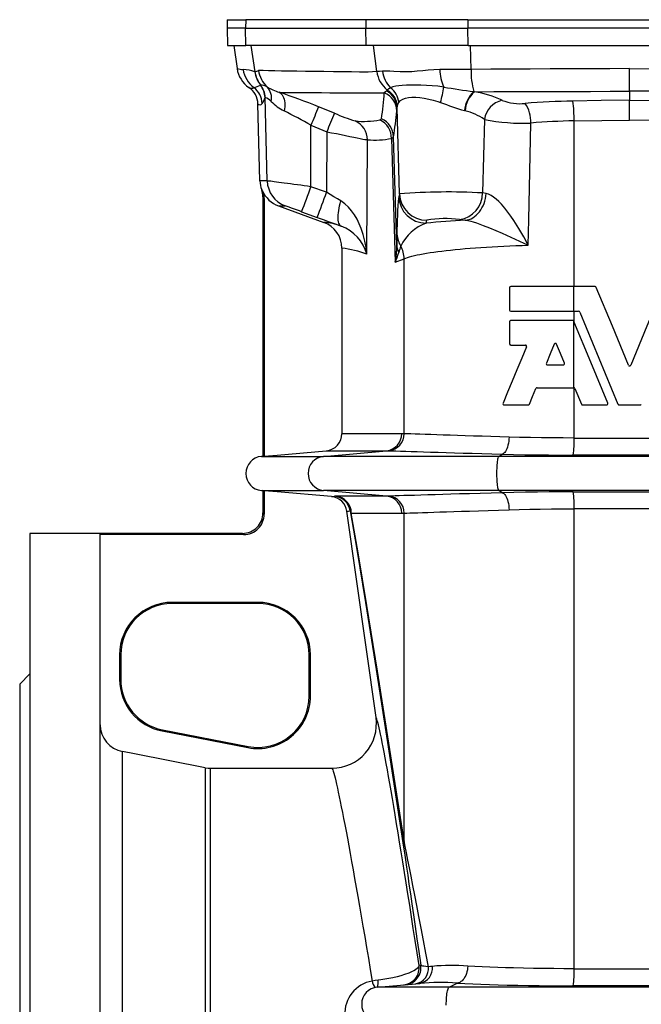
# Model space of a CAD drawing. Extents: x 6 to 1366, y -56 to 1752.
# Tile 3 of 7: x 33 to 214, y 836 to 1124. Entities that reach past the tile are written whole.
import ezdxf

# ---------------------------------------------------------------- set-up
doc = ezdxf.new("R2010")
doc.units = 0
doc.layers.get('0').update_dxf_attribs({"linetype": 'CONTINUOUS'})

msp = doc.modelspace()

# ---------------------------------------------------------------- linework, layer by layer
at = {"color": 7, "linetype": 'CONTINUOUS'}
for p, q in [((93.12, 1123.89), (93.05, 1121.37)), ((93.12, 1123.89), (98.51, 1123.89)), ((98.51, 1123.89), (98.45, 1121.37)), ((133.59, 1123.89), (98.51, 1123.89)), ((133.59, 1123.89), (133.53, 1121.37)), ((163.37, 1123.89), (133.59, 1123.89)), ((163.37, 1123.89), (163.36, 1121.37)), ((163.37, 1123.89), (257.73, 1123.89)), ((93.05, 1121.37), (93.18, 1116.37)), ((98.45, 1121.37), (93.05, 1121.37)), ((98.45, 1121.37), (133.53, 1121.37)), ((98.58, 1116.37), (98.45, 1121.37)), ((133.53, 1121.37), (163.36, 1121.37)), ((133.65, 1116.37), (133.53, 1121.37)), ((257.74, 1121.37), (163.36, 1121.37)), ((163.38, 1116.37), (163.36, 1121.37)), ((93.18, 1116.37), (98.58, 1116.37)), ((95.05, 1116.37), (96, 1109.61)), ((133.65, 1116.37), (98.58, 1116.37)), ((101.22, 1108.67), (100.14, 1116.37)), ((163.38, 1116.37), (133.65, 1116.37)), ((136.74, 1108.74), (135.79, 1116.37)), ((163.38, 1116.37), (257.72, 1116.37)), ((164.27, 1109.37), (164.12, 1116.37)), ((101.22, 1108.67), (101.14, 1108.69)), ((210.55, 1103), (210.55, 1109.61)), ((102.81, 1104.77), (102.77, 1104.77)), ((102.87, 1104.78), (102.81, 1104.77)), ((99.55, 1104.03), (99.44, 1104.09)), ((139.81, 1103.34), (139.56, 1103.08)), ((165.32, 1102.85), (165.11, 1102.88)), ((210.55, 1103), (210.55, 1100.38)), ((102.67, 1076.81), (102.09, 1099.28)), ((104.14, 1101.13), (104.15, 1101.16)), ((104.78, 1076.81), (104.14, 1101.13)), ((104.15, 1101.16), (104.19, 1101.18)), ((142.72, 1098.19), (142.77, 1098.61)), ((210.55, 1094.59), (210.55, 1100.38)), ((124.41, 1096.58), (119.77, 1098.45)), ((143.38, 1073.06), (142.72, 1098.19)), ((162.34, 1097.33), (162.5, 1097.29)), ((117.55, 1093.04), (122.15, 1091.18)), ((117.55, 1075.12), (117.55, 1093.04)), ((168.16, 1094.76), (167.64, 1073.3)), ((194.35, 1045.93), (194.35, 1094.34)), ((122.15, 1091.18), (122.09, 1073.47)), ((133.9, 1055.41), (134.02, 1088.8)), ((141.05, 1089.2), (142.09, 1053.03)), ((142.6, 1057.96), (141.65, 1089.71)), ((104.78, 1076.81), (102.67, 1076.81)), ((122.09, 1073.47), (117.55, 1075.12)), ((143.38, 1073.06), (143.15, 1072.22)), ((168.64, 1073.11), (167.64, 1073.3)), ((103.55, 1072.12), (103.55, 996.39)), ((103.9, 1071.57), (103.9, 996.41)), ((108.07, 1069.5), (121.31, 1064.69)), ((108.07, 1069.5), (110.04, 1069.5)), ((114.82, 1067.81), (119.35, 1066.16)), ((151.14, 1064.46), (151.37, 1065.3)), ((126.57, 1057.17), (126.57, 1002.98)), ((142.09, 1053.03), (144.74, 1054.09)), ((144.74, 1002.97), (144.74, 1054.09)), ((175.52, 1045.57), (175.52, 1039.09)), ((194.26, 1045.93), (175.88, 1045.93)), ((200.48, 1045.93), (194.26, 1045.93)), ((194.26, 1038.73), (194.26, 1045.93)), ((175.88, 1038.73), (194.26, 1038.73)), ((194.26, 1038.73), (195.67, 1038.73)), ((194.35, 1035.57), (194.35, 1038.73)), ((175.52, 1035.71), (175.52, 1029.23)), ((193.9, 1036.07), (175.88, 1036.07)), ((194.26, 1035.77), (194.23, 1035.85)), ((194.26, 1016.41), (194.26, 1035.77)), ((175.88, 1028.87), (180.11, 1028.87)), ((186.58, 1023.07), (191.19, 1023.07)), ((183.52, 1016.41), (194.25, 1016.41)), ((194.25, 1016.41), (194.26, 1016.41)), ((194.35, 1001.71), (194.35, 1016.39)), ((194.58, 1016.18), (196.49, 1011.59)), ((173.94, 1011.37), (180.95, 1011.37)), ((196.82, 1011.37), (203.83, 1011.37)), ((207.49, 1011.37), (213.62, 1011.37)), ((144.05, 1002.98), (126.57, 1002.98)), ((144.74, 1002.97), (144.05, 1002.98)), ((194.35, 1001.71), (226.76, 1001.71)), ((121.19, 996.35), (139.6, 998)), ((122.01, 998), (139.6, 998)), ((139.6, 998), (140.28, 997.99)), ((103.55, 996.39), (103.12, 996.35)), ((103.12, 996.35), (121.19, 996.35)), ((103.55, 996.39), (103.9, 996.41)), ((172.41, 996.35), (121.19, 996.35)), ((172.41, 996.35), (173.37, 997)), ((248.69, 996.35), (172.41, 996.35)), ((227.01, 996.73), (194.09, 996.73)), ((103.12, 986.39), (103.55, 986.35)), ((103.12, 986.39), (121.19, 986.39)), ((103.9, 986.32), (103.55, 986.35)), ((103.55, 986.35), (103.55, 979.85)), ((172.41, 986.39), (121.19, 986.39)), ((139.6, 984.73), (121.19, 986.39)), ((248.69, 986.39), (172.41, 986.39)), ((173.37, 985.73), (172.41, 986.39)), ((103.9, 986.32), (103.9, 979.5)), ((139.6, 984.73), (124.78, 984.73)), ((140.28, 984.74), (139.6, 984.73)), ((194.09, 986), (227.01, 986)), ((226.76, 981.02), (194.35, 981.02)), ((194.35, 846.71), (194.35, 981.02)), ((103.9, 979.5), (103.55, 979.85)), ((136.53, 920.1), (128.06, 980.31)), ((129.33, 979.75), (144.05, 979.75)), ((144.05, 979.75), (144.74, 979.76)), ((144.74, 884.08), (144.74, 979.76)), ((56.05, 973.87), (35.55, 973.87)), ((35.55, 973.87), (35.55, 518.87)), ((56.05, 545.7), (56.05, 973.87)), ((97.57, 973.87), (56.05, 973.87)), ((97.92, 973.52), (56.05, 973.52)), ((97.57, 973.87), (97.92, 973.52)), ((102.05, 953.72), (77.05, 953.72)), ((77.05, 953.72), (77.05, 953.37)), ((102.05, 953.37), (77.05, 953.37)), ((102.05, 953.72), (102.05, 953.37)), ((61.7, 938.37), (61.7, 931.23)), ((61.7, 938.37), (62.05, 938.37)), ((62.05, 938.37), (62.05, 931.23)), ((117.05, 926.37), (117.05, 938.37)), ((117.4, 938.37), (117.05, 938.37)), ((117.4, 926.37), (117.4, 938.37)), ((35.55, 932.87), (32.55, 929.87)), ((32.55, 929.87), (32.55, 562.87)), ((61.7, 931.23), (62.05, 931.23)), ((117.4, 926.37), (117.05, 926.37)), ((74.12, 916.16), (74.19, 916.5)), ((74.12, 916.16), (99.12, 911.3)), ((74.19, 916.5), (99.19, 911.64)), ((99.12, 911.3), (99.19, 911.64)), ((62.53, 582.59), (62.53, 910.14)), ((86.72, 905.43), (86.72, 587.3)), ((88.25, 905.29), (123.66, 905.29)), ((88.25, 587.44), (88.25, 905.29)), ((149.61, 847.74), (149.08, 847.69)), ((194.35, 846.71), (226.76, 846.71)), ((136.92, 841.35), (149.29, 842.43)), ((157.85, 841.35), (136.92, 841.35)), ((157.85, 841.35), (160.24, 842.53)), ((263.25, 841.35), (157.85, 841.35)), ((227.01, 841.73), (194.09, 841.73))]:
    msp.add_line(p, q, dxfattribs=at)
for points in [[(136.74, 1108.74), (134.22, 1108.58), (131.76, 1108.57), (129.37, 1108.63), (127.07, 1108.68), (124.13, 1108.7), (121.34, 1108.72), (118.7, 1108.75), (115.97, 1108.78), (113.43, 1108.82), (111.09, 1108.86), (108.93, 1108.9), (106.96, 1108.95), (105.19, 1108.99), (103.61, 1109.04), (102.24, 1109.09)], [(138.44, 1108.86), (137.56, 1108.8), (136.74, 1108.74)], [(155.12, 1109.31), (153.42, 1109.25), (151.76, 1109.14), (150.16, 1108.99), (148.57, 1108.83), (147.03, 1108.7), (145.55, 1108.63), (143.57, 1108.66), (141.72, 1108.77), (140.55, 1108.85), (139.45, 1108.88), (138.44, 1108.86)], [(164.27, 1109.37), (161.94, 1109.36), (159.65, 1109.35), (157.36, 1109.33), (155.12, 1109.31)], [(210.55, 1109.61), (204.75, 1109.58), (198.94, 1109.55), (193.14, 1109.52), (187.34, 1109.49), (181.56, 1109.46), (175.79, 1109.43), (170.02, 1109.4), (164.27, 1109.37)], [(210.55, 1109.61), (216.36, 1109.58), (222.16, 1109.55), (227.97, 1109.52), (233.77, 1109.49), (239.55, 1109.46), (245.32, 1109.43), (251.09, 1109.4), (256.84, 1109.37)], [(156.32, 1104.23), (154.61, 1104.44), (152.93, 1104.59), (151.25, 1104.7), (149.64, 1104.76), (148.15, 1104.79), (146.76, 1104.79), (145.42, 1104.76), (144.19, 1104.7), (143.18, 1104.61), (142.28, 1104.47), (141.46, 1104.28), (140.76, 1104.01)], [(108.28, 1102.69), (109.56, 1102.67), (111, 1102.65), (112.6, 1102.64), (114.36, 1102.62), (116.3, 1102.61), (118.4, 1102.59), (120.66, 1102.58), (123.08, 1102.57), (125.4, 1102.56), (127.84, 1102.55), (130.42, 1102.55), (133.14, 1102.54), (135.98, 1102.54), (138.95, 1102.53)], [(108.28, 1102.69), (108.6, 1102.51), (108.89, 1102.26), (109.15, 1101.95), (109.37, 1101.58), (109.56, 1101.16), (109.71, 1100.7), (109.81, 1100.19), (109.88, 1099.65), (109.9, 1099.07), (109.88, 1098.48), (109.81, 1097.86), (109.71, 1097.24)], [(139.56, 1103.08), (139.26, 1102.77), (138.95, 1102.53)], [(140.76, 1104.01), (140.23, 1103.68), (139.81, 1103.34)], [(165.32, 1102.85), (170.92, 1102.87), (176.53, 1102.89), (182.16, 1102.9), (187.8, 1102.92), (193.48, 1102.94), (199.16, 1102.96), (204.86, 1102.98), (210.55, 1103), (210.55, 1103)], [(255.79, 1102.85), (250.19, 1102.87), (244.57, 1102.89), (238.94, 1102.9), (233.3, 1102.92), (227.62, 1102.94), (221.94, 1102.96), (216.25, 1102.98), (210.55, 1103), (210.55, 1103)], [(142.77, 1098.61), (142.93, 1099.15), (143.22, 1099.69)], [(143.22, 1099.69), (143.7, 1100.24), (144.37, 1100.66), (145.11, 1100.94), (145.99, 1101.13), (146.99, 1101.22), (148.11, 1101.22), (149.34, 1101.14), (150.63, 1100.97), (151.92, 1100.72), (153.25, 1100.4), (154.58, 1100.01), (155.37, 1099.74)], [(210.55, 1100.38), (210.55, 1100.38), (202.28, 1100.25), (194.01, 1100.11)], [(210.55, 1100.38), (210.55, 1100.38), (218.82, 1100.25), (227.09, 1100.11)], [(142.64, 1097.26), (142.68, 1097.68), (142.72, 1098.19)], [(138.15, 1094.95), (138.02, 1094.73), (137.68, 1094.61)], [(180.98, 1058.05), (181.14, 1065.41), (181.74, 1093.71)], [(194.35, 1094.34), (202.44, 1094.46), (210.55, 1094.59)], [(226.76, 1094.34), (218.66, 1094.46), (210.55, 1094.59)], [(122.15, 1091.18), (123.57, 1090.89), (124.96, 1090.61), (126.32, 1090.33), (127.65, 1090.06), (128.9, 1089.8), (130.05, 1089.57), (131.05, 1089.37), (131.94, 1089.19), (132.69, 1089.04), (133.29, 1088.93), (133.74, 1088.85), (134.02, 1088.8)], [(141.05, 1089.2), (141.47, 1089.41), (141.65, 1089.71)], [(117.55, 1075.12), (116.56, 1075.25), (115.57, 1075.38), (114.57, 1075.52), (113.59, 1075.65), (112.58, 1075.79), (111.62, 1075.92), (110.66, 1076.04), (109.76, 1076.17), (108.94, 1076.27), (108.19, 1076.38), (107.47, 1076.47), (106.83, 1076.55), (106.29, 1076.62), (105.83, 1076.68), (105.44, 1076.73), (105.13, 1076.77), (104.89, 1076.8), (104.78, 1076.81)], [(103.43, 1073.92), (103.3, 1074.08), (103.17, 1074.24)], [(126.31, 1070.94), (125.29, 1071.55), (124.25, 1072.17), (123.17, 1072.81), (122.09, 1073.47)], [(162.59, 1065.34), (163.16, 1065.42), (163.72, 1065.56), (164.27, 1065.77), (164.8, 1066.05), (165.32, 1066.39), (165.81, 1066.79), (166.27, 1067.25), (166.71, 1067.75), (167.1, 1068.31), (167.46, 1068.91), (167.78, 1069.55), (168.05, 1070.22), (168.27, 1070.92), (168.45, 1071.64), (168.57, 1072.37), (168.64, 1073.11)], [(180.98, 1058.05), (180.97, 1058.07), (179.64, 1060.48), (178.24, 1062.87), (176.76, 1065.22), (175.91, 1066.47), (175.03, 1067.69), (174.1, 1068.86), (173.14, 1069.97), (172.39, 1070.75), (171.6, 1071.47), (170.81, 1072.1), (170.15, 1072.53), (169.38, 1072.9), (168.64, 1073.11)], [(103.55, 1072.12), (103.72, 1071.84), (103.9, 1071.57)], [(126.4, 1063.61), (126.18, 1063.73), (125.99, 1063.92), (125.83, 1064.17), (125.69, 1064.49), (125.59, 1064.87), (125.52, 1065.3), (125.48, 1065.79), (125.47, 1066.32), (125.5, 1066.89), (125.56, 1067.51), (125.65, 1068.15), (125.77, 1068.82), (125.92, 1069.52), (126.1, 1070.22), (126.31, 1070.94)], [(133.9, 1055.41), (133.9, 1055.43), (133.67, 1057.35), (133.31, 1059.25), (132.83, 1061.11), (132.22, 1062.94), (131.66, 1064.29), (131.02, 1065.61), (130.27, 1066.89), (129.41, 1068.11), (128.51, 1069.16), (127.48, 1070.12), (126.31, 1070.94)], [(119.35, 1066.16), (121.12, 1065.52), (122.87, 1064.88), (124.65, 1064.23), (126.4, 1063.61)], [(160.91, 1065.54), (161.71, 1065.43), (162.59, 1065.34)], [(162.59, 1065.34), (163.35, 1065.23), (164.18, 1065.05), (164.9, 1064.85), (165.87, 1064.54), (166.86, 1064.19), (167.85, 1063.82), (169.69, 1063.08), (171.52, 1062.31), (173.32, 1061.53), (175.89, 1060.38), (178.44, 1059.22), (180.96, 1058.06), (180.98, 1058.05)], [(144.74, 1054.09), (145.21, 1054.28), (145.74, 1054.47), (146.34, 1054.65), (147, 1054.83), (147.73, 1055.01), (148.52, 1055.19), (149.37, 1055.36), (150.28, 1055.53), (151.26, 1055.7), (152.29, 1055.86), (153.39, 1056.02), (154.53, 1056.18), (155.74, 1056.33), (156.99, 1056.48), (158.3, 1056.62), (159.66, 1056.76), (161.06, 1056.89), (162.51, 1057.02), (164.01, 1057.14), (165.55, 1057.26), (167.13, 1057.37), (168.75, 1057.48), (170.4, 1057.58), (172.09, 1057.67), (173.81, 1057.76), (175.57, 1057.84), (177.35, 1057.92), (179.15, 1057.98), (180.98, 1058.05)], [(210.22, 1023), (205.52, 1034.35), (200.82, 1045.7)], [(220.29, 1045.7), (215.59, 1034.35), (210.88, 1023)], [(196.01, 1038.5), (201.58, 1025.05), (207.15, 1011.59)], [(204.16, 1011.86), (199.21, 1023.82), (194.26, 1035.77)], [(180.44, 1028.37), (179.05, 1025), (177.67, 1021.67), (176.3, 1018.36), (174.94, 1015.09), (173.61, 1011.86)], [(188.55, 1029.13), (187.4, 1026.34), (186.25, 1023.56)], [(191.52, 1023.56), (190.37, 1026.35), (189.22, 1029.13)], [(181.29, 1011.59), (182.23, 1013.88), (183.19, 1016.18)], [(175.35, 1001.98), (172.66, 1002.06), (170.03, 1002.14), (167.5, 1002.22), (164.98, 1002.3), (162.57, 1002.38), (160.27, 1002.45), (158.16, 1002.52), (156.16, 1002.59), (154.29, 1002.65), (152.5, 1002.71), (150.86, 1002.77), (149.37, 1002.82), (147.93, 1002.87), (146.68, 1002.91), (145.61, 1002.94), (144.74, 1002.97)], [(175.35, 1001.98), (175.32, 1001.36), (175.26, 1000.76), (175.17, 1000.17), (175.05, 999.6), (174.91, 999.08), (174.74, 998.6), (174.55, 998.17), (174.34, 997.8), (174.11, 997.49), (173.87, 997.26), (173.62, 997.09), (173.37, 997)], [(194.35, 1001.71), (191.14, 1001.72), (187.95, 1001.74), (184.8, 1001.78), (181.59, 1001.83), (178.43, 1001.9), (175.35, 1001.98)], [(103.9, 996.41), (107.71, 996.75), (122.01, 998)], [(140.28, 997.99), (141.2, 997.96), (142.33, 997.93), (143.7, 997.89), (145.28, 997.84), (146.84, 997.79), (148.55, 997.73), (150.42, 997.68), (152.48, 997.61), (154.7, 997.55), (157.05, 997.47), (159.46, 997.4), (161.99, 997.33), (164.63, 997.25), (167.45, 997.17), (170.37, 997.09), (173.37, 997)], [(172.41, 986.39), (172.34, 986.47), (172.27, 986.63), (172.2, 986.85), (172.13, 987.14), (172.07, 987.48), (172.01, 987.88), (171.96, 988.33), (171.92, 988.82), (171.88, 989.35), (171.86, 989.9), (171.84, 990.48), (171.83, 991.07), (171.83, 991.66), (171.84, 992.25), (171.86, 992.83), (171.88, 993.38), (171.92, 993.91), (171.96, 994.4), (172.01, 994.85), (172.07, 995.25), (172.13, 995.6), (172.2, 995.88), (172.27, 996.11), (172.34, 996.26), (172.41, 996.35)], [(173.37, 997), (176.62, 996.92), (179.94, 996.85), (183.33, 996.8), (186.88, 996.76), (190.47, 996.74), (194.09, 996.73)], [(123.55, 984.6), (107.72, 985.98), (103.9, 986.32)], [(173.37, 985.73), (170.1, 985.64), (166.93, 985.55), (163.83, 985.46), (160.86, 985.37), (158.39, 985.3), (156.03, 985.23), (153.8, 985.16), (151.65, 985.09), (149.64, 985.03), (147.79, 984.97), (146.14, 984.92), (144.65, 984.88), (143.33, 984.83), (142.13, 984.8), (141.12, 984.77), (140.28, 984.74)], [(194.09, 986), (190.59, 986), (187.11, 985.97), (183.68, 985.94), (180.17, 985.88), (176.73, 985.81), (173.37, 985.73)], [(173.37, 985.73), (173.62, 985.64), (173.87, 985.48), (174.11, 985.24), (174.34, 984.93), (174.55, 984.56), (174.74, 984.13), (174.91, 983.65), (175.05, 983.13), (175.17, 982.57), (175.26, 981.98), (175.32, 981.37), (175.35, 980.75)], [(144.74, 979.76), (145.49, 979.79), (146.4, 979.82), (147.46, 979.85), (148.72, 979.89), (150.13, 979.94), (151.7, 979.99), (153.36, 980.05), (155.16, 980.11), (157.09, 980.17), (159.21, 980.24), (161.44, 980.32), (163.8, 980.39), (166.49, 980.48), (169.31, 980.57), (172.28, 980.66), (175.35, 980.75)], [(175.35, 980.75), (178.33, 980.83), (181.38, 980.9), (184.48, 980.95), (187.73, 980.99), (191.03, 981.01), (194.35, 981.02)], [(128.06, 980.31), (128.52, 980.33), (128.96, 980.43)], [(128.96, 980.43), (130.9, 969.18), (133.43, 953.72), (136.55, 934.08), (140.26, 910.25), (144.54, 882.27)], [(144.74, 884.08), (140.59, 910.73), (136.97, 933.63), (133.88, 952.78), (131.33, 968.16), (129.33, 979.75)], [(149.08, 847.69), (148.52, 851.36), (147.97, 854.95), (147.42, 858.47), (146.89, 861.92), (146.36, 865.28), (145.84, 868.56), (145.34, 871.76), (144.84, 874.87), (144.36, 877.9), (143.88, 880.83), (143.42, 883.68), (142.97, 886.42), (142.53, 889.07), (142.11, 891.63), (141.7, 894.08), (141.3, 896.43), (140.91, 898.68), (140.54, 900.83), (140.18, 902.86), (139.84, 904.79), (139.51, 906.61), (139.2, 908.32), (138.9, 909.92), (138.61, 911.41), (138.34, 912.78), (138.09, 914.04), (137.85, 915.19), (137.63, 916.21), (137.42, 917.12), (137.23, 917.91), (137.06, 918.59), (136.9, 919.14), (136.76, 919.58), (136.64, 919.9), (136.53, 920.1)], [(86.72, 905.43), (66.06, 909.45), (62.53, 910.14)], [(86.72, 905.43), (87.56, 905.32), (88.25, 905.29)], [(123.66, 905.29), (123.77, 905.1), (123.9, 904.79), (124.04, 904.37), (124.2, 903.84), (124.38, 903.19), (124.58, 902.43), (124.79, 901.56), (125.02, 900.58), (125.26, 899.49), (125.53, 898.28), (125.8, 896.97), (126.09, 895.55), (126.4, 894.02), (126.73, 892.38), (127.07, 890.64), (127.42, 888.8), (127.79, 886.85), (128.17, 884.81), (128.57, 882.66), (128.98, 880.41), (129.4, 878.07), (129.84, 875.64), (130.29, 873.11), (130.75, 870.49), (131.23, 867.78), (131.71, 864.98), (132.21, 862.1), (132.72, 859.13), (133.24, 856.09), (133.77, 852.96), (134.31, 849.76), (134.86, 846.48), (135.42, 843.13)], [(151.85, 847.3), (151.1, 851.23), (150.38, 854.99), (149.7, 858.57), (149.05, 861.97), (148.43, 865.18), (147.85, 868.21), (147.3, 871.05), (146.78, 873.71), (146.3, 876.17), (145.86, 878.44), (145.45, 880.52), (145.08, 882.4), (144.74, 884.08)], [(144.54, 882.27), (144.81, 880.53), (145.1, 878.57), (145.42, 876.4), (145.78, 874.02), (146.16, 871.43), (146.57, 868.64), (147.01, 865.65), (147.47, 862.46), (147.97, 859.07), (148.49, 855.49), (149.04, 851.71), (149.61, 847.74)], [(149.08, 847.69), (148.98, 847.28), (148.63, 846.84), (148.05, 846.39), (147.61, 846.13), (147.1, 845.87), (146.07, 845.43), (144.85, 845), (143.8, 844.68), (142.66, 844.38), (141.43, 844.1), (140.3, 843.87), (139.12, 843.66), (137.91, 843.48), (137.14, 843.38)], [(151.85, 847.3), (151.12, 847.36), (150.52, 847.42), (150.2, 847.48), (149.95, 847.54), (149.77, 847.61), (149.65, 847.68), (149.61, 847.74)], [(152.97, 847.41), (152.4, 847.36), (151.85, 847.3)], [(163.31, 847.51), (163.27, 846.93), (163.19, 846.37), (163.07, 845.82), (162.91, 845.29), (162.72, 844.79), (162.49, 844.33), (162.23, 843.91), (161.94, 843.53), (161.63, 843.21), (161.3, 842.95), (160.95, 842.74), (160.6, 842.6), (160.24, 842.53)], [(194.35, 846.71), (191.37, 846.72), (188.41, 846.74), (185.48, 846.77), (182.51, 846.81), (179.58, 846.87), (176.7, 846.94), (174.35, 847.01), (172.04, 847.09), (169.79, 847.18), (167.56, 847.28), (165.4, 847.39), (163.31, 847.51)], [(137.14, 843.38), (136.28, 843.26), (135.42, 843.13)], [(157.05, 836.07), (157.05, 836.66), (157.06, 837.25), (157.08, 837.83), (157.12, 838.38), (157.17, 838.91), (157.23, 839.4), (157.3, 839.85), (157.37, 840.25), (157.46, 840.6), (157.55, 840.88), (157.65, 841.11), (157.75, 841.26), (157.85, 841.35)], [(160.24, 842.53), (162.46, 842.41), (164.77, 842.3), (167.14, 842.21), (169.65, 842.12), (172.22, 842.03), (174.84, 841.96), (177.89, 841.89), (180.99, 841.83), (184.14, 841.79), (187.43, 841.76), (190.75, 841.74), (194.09, 841.73)]]:
    msp.add_lwpolyline(points, dxfattribs=at)
for centre, radius, start, end in [((103.92, 1110.72), 8, 187.9998, 235.951), ((97.67, 1114.85), 5.5, 252.3695, 270.784), ((97.11, 1097), 12.36, 70.9391, 87.0497), ((105.67, 1110.46), 8, 187.9345, 233.3305), ((109.04, 1109.74), 7.96, 187.5415, 218.5487), ((100.13, 1112.74), 4.22, 284.9126, 300.0288), ((109.14, 1109.74), 8, 187.7163, 218.3582), ((110.18, 1110.18), 8.02, 187.8097, 227.3533), ((145.04, 1109.88), 8.37, 187.8172, 231.3796), ((147.05, 1109.99), 8.68, 187.4776, 223.5813), ((169, 1109.9), 13.89, 182.4514, 204.1238), ((185.78, 1108.87), 21.52, 178.6567, 196.1627), ((82.43, 1154.81), 54.02, 289.9825, 292.1243), ((98.16, 1100.95), 5.98, 1.6395, 39.5831), ((98.15, 1100.98), 6.01, 1.6541, 39.1105), ((102.72, 1100.39), 4.39, 62.4846, 88.0977), ((98.17, 1101.01), 6.02, 1.6079, 38.6875), ((113.55, 1119.09), 17.23, 239.2811, 252.1942), ((101.04, 1100.93), 5.01, 349.2897, 42.066), ((96.08, 1099.12), 6.01, 1.5063, 55.9554), ((97.69, 1101.1), 3.45, 49.2397, 57.5975), ((100.21, 1105.43), 1.55, 244.6832, 295.9851), ((97.32, 1099.22), 6, 1.5502, 53.4885), ((34.4, 885.18), 229.72, 68.1848, 71.2388), ((28.11, 1110.39), 111.12, 352.0117, 355.9446), ((136.73, 1097.05), 5.92, 2.1012, 67.8877), ((136.96, 1097.94), 5.76, 2.5177, 63.163), ((136.89, 1098.23), 5.89, 3.7211, 60.219), ((136.95, 1098.98), 6.3, 6.4366, 52.848), ((106.83, 1112.33), 50.15, 345.4496, 350.6943), ((192.34, 1309.7), 208.61, 260.0573, 262.5), ((170.69, 1096.63), 8.38, 131.7533, 175.1884), ((170.64, 1096.66), 8.16, 130.6678, 175.6075), ((160.17, 1072.27), 31.02, 64.8329, 80.4487), ((102.66, 1099.85), 0.812, 225.1826, 324.2757), ((99.22, 1102.38), 5.08, 323.7805, 345.6845), ((103, 1097.5), 3.87, 40.2634, 72.1054), ((116.28, 1110.12), 14.45, 224.4182, 242.9545), ((192.25, 1195.22), 102.36, 248.8815, 253.0093), ((174.77, 1093.8), 6.69, 102.2102, 171.776), ((178.5, 1113.38), 14.02, 248.4943, 276.4711), ((197.61, 874.97), 225.17, 90.9157, 94.4665), ((171.37, 1093.82), 10.37, 359.3556, 32.8768), ((148.67, 1094.59), 45.68, 359.6859, 6.9396), ((54.51, 984.88), 125.19, 59.7613, 63.8367), ((273.29, 1032.43), 167.12, 156.7316, 158.7365), ((272.97, 1031.22), 162.3, 156.2525, 158.3175), ((150.01, 1155.55), 64.29, 246.5343, 252.2691), ((23.32, 1109.16), 119.91, 350.6637, 354.3072), ((158.24, 1080.13), 17.68, 55.8602, 76.0558), ((132.97, 1121.22), 27.03, 264.608, 280.0333), ((128.03, 1088.83), 5.99, 359.7485, 66.3515), ((135, 1089.18), 6.06, 0.2148, 63.6773), ((135.68, 1089.52), 5.97, 1.8245, 65.4946), ((179.34, 1150.89), 57.24, 258.7272, 272.3945), ((197.28, 909.3), 185.06, 90.9092, 94.8192), ((136, 1115.82), 27.09, 265.8102, 280.7486), ((110.67, 1077.02), 8, 181.5004, 200.359), ((112.78, 1077.02), 8, 181.4943, 249.9871), ((97.46, 1072.12), 6.09, 0.0125, 20.3692), ((110.8, 1077.02), 8, 202.7952, 250.0095), ((97.83, 1071.57), 6.07, 0.0143, 22.8032), ((-90.51, 1148.82), 220.73, 338.4678, 340.4934), ((-85.96, 1147.16), 220.71, 338.4677, 340.4935), ((157.35, 881.72), 191.85, 86.9272, 94.1779), ((151.38, 1073.31), 8, 181.7447, 269.9599), ((159.8, 1073.29), 7.84, 278.169, 0.0213), ((253.78, 1061.75), 111.13, 174.5928, 180.2742), ((151.15, 1072.47), 8, 181.7449, 269.9595), ((57.79, 914.61), 163.47, 69.5839, 71.3614), ((118.57, 1057.17), 8, 359.9994, 70.0062), ((120.41, 1047.95), 16.76, 69.0744, 86.9466), ((155.7, 1052.09), 13.18, 110.2131, 154.5435), ((179.61, 767.65), 298.18, 93.2722, 95.479), ((156.85, 1036.56), 29.26, 82.0149, 100.7935), ((121.95, 1052.01), 12.42, 15.9098, 69.0274), ((303.52, 1056.83), 160.93, 178.4364, 179.5962), ((149.34, 1061.51), 6.69, 182.4683, 214.0643), ((123.1, 1026.52), 30.84, 69.504, 83.5372), ((117.34, 1058.05), 25.26, 348.5345, 359.8024), ((126.41, 1060.44), 17.35, 334.7139, 344.8023), ((147.74, 1058.22), 5.15, 182.9013, 206.9395), ((156.76, 1052.23), 14.09, 156.9085, 164.9531), ((136.52, 1053.93), 8.22, 1.1211, 27.765), ((175.88, 1045.57), 0.36, 90.0015, 180.0003), ((200.48, 1045.57), 0.36, 22.507, 89.9926), ((175.88, 1039.09), 0.36, 180.0026, 270.0003), ((195.67, 1038.37), 0.36, 22.5085, 89.9911), ((175.88, 1035.71), 0.36, 89.9926, 180.0045), ((193.9, 1035.71), 0.36, 22.4902, 90.0092), ((175.88, 1029.23), 0.36, 179.9934, 270.0096), ((180.11, 1028.51), 0.36, 337.5012, 89.9963), ((188.89, 1029), 0.36, 22.5015, 157.4985), ((186.58, 1023.43), 0.36, 157.502, 269.9955), ((191.19, 1023.43), 0.36, 270.0016, 22.5009), ((210.55, 1023.14), 0.36, 202.4986, 337.5014), ((183.52, 1016.05), 0.36, 90.0052, 157.4951), ((194.25, 1016.05), 0.36, 22.4998, 87.8503), ((173.94, 1011.73), 0.36, 157.5186, 269.9792), ((180.95, 1011.73), 0.36, 270.0051, 337.4955), ((196.82, 1011.73), 0.36, 202.5049, 269.9945), ((203.83, 1011.73), 0.36, 270.0059, 22.4965), ((207.49, 1011.73), 0.36, 202.5149, 269.9847), ((213.62, 1011.73), 0.36, 270.0081, 337.4924), ((121.57, 1002.98), 5, 274.9985, 359.9999), ((139.1, 1002.93), 4.95, 275.7898, 0.6146), ((139.78, 1002.92), 4.96, 275.8154, 0.5441), ((167.18, 1000.61), 27.19, 351.7957, 2.3214), ((103.55, 991.37), 5, 95, 265), ((121.72, 991.37), 5.01, 96.1396, 263.8604), ((123.68, 987.08), 2.49, 266.888, 287.8903), ((123.11, 979.62), 5, 8.0038, 85.0033), ((124.69, 983.41), 1.33, 85.9562, 100.3395), ((124.01, 979.73), 5, 8.001, 85.0052), ((124.34, 979.76), 4.99, 359.9023, 84.877), ((139.1, 979.81), 4.95, 359.3856, 84.2098), ((139.78, 979.81), 4.96, 359.4558, 84.1845), ((167.18, 982.12), 27.19, 357.6786, 8.2042), ((97.57, 979.85), 5.98, 269.9538, 0.0461), ((97.92, 979.5), 5.98, 269.9539, 0.0461), ((131.02, 981.1), 2.16, 197.9483, 218.4772), ((77.05, 938.37), 15.35, 90, 180), ((77.05, 938.37), 15, 90, 180), ((102.05, 938.37), 15.35, 0, 90), ((102.05, 938.37), 15, 0, 90), ((77.05, 931.23), 15.35, 180, 259), ((77.05, 931.23), 15, 180, 259), ((102.05, 926.37), 15.35, 259, 0), ((102.05, 926.37), 15, 259, 0), ((64.05, 917.99), 8, 179.9893, 258.9856), ((123.66, 918.28), 13, 270.0117, 8.0104), ((148.76, 882.72), 4.24, 161.2924, 186.0651), ((144.13, 847), 5, 275.0046, 8.0037), ((144.66, 847.04), 5, 275.0046, 8.0036), ((147.29, 846.84), 4.58, 279.7403, 5.8758), ((148.47, 846.89), 4.53, 280.5115, 6.6364), ((158.72, 784.38), 63.3, 85.8419, 95.2147), ((167.18, 845.61), 27.19, 351.7957, 2.3214), ((137.07, 833.61), 9.66, 99.8051, 266.5302), ((138.3, 843.45), 2.9, 186.2009, 228.6336), ((133.43, 842.77), 3.77, 337.8668, 9.3306), ((155.39, 771.21), 71.48, 86.1099, 94.8889), ((137.35, 836.37), 5, 95, 265)]:
    msp.add_arc(centre, radius, start, end, dxfattribs=at)

doc.saveas('drawing.dxf')
